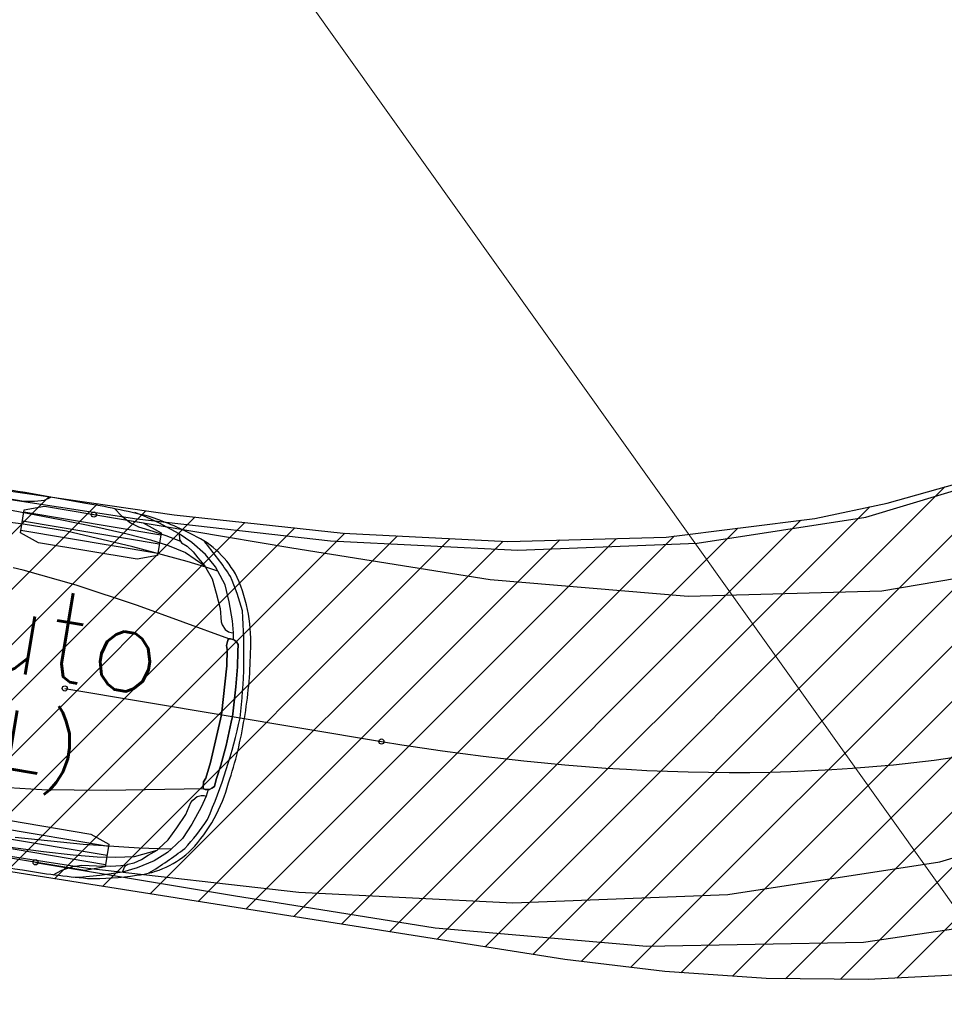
# Model space of a CAD drawing. Header units: metres. Extents: x 147454 to 148962, y 409264 to 410698.
# Tile 7 of 36: x 147470.23 to 147474.8, y 410579.5 to 410584.36. Entities that reach past the tile are written whole.
import ezdxf
from ezdxf import colors
from ezdxf.entities.mleader import LeaderData, LeaderLine
from ezdxf.enums import TextEntityAlignment as Align
from ezdxf.math import Vec2, Vec3

# ---------------------------------------------------------------- set-up
doc = ezdxf.new("R2010")
doc.units = ezdxf.units.M
doc.layers.get('0').update_dxf_attribs({"color": 151})
doc.layers.add('Iv-a-hulp', color=161, linetype='Continuous', plot=False)
doc.layers.add('X-XX-AL-T18', color=10, linetype='Continuous', lineweight=18)
doc.styles.add('NLCS-ISO-M500-T18', font='NLCS-ISO.TTF', dxfattribs={"height": 0.9})
doc.styles.add('TSText', font='Simplex.shx')

# ---------------------------------------------------------------- blocks, each defined once
blk = doc.blocks.new('*U177')
at = {"color": 2, "linetype": 'Continuous', "ltscale": 1.524}
blk.add_circle((0, 0), 0.0127, dxfattribs=at)
blk = doc.blocks.new('*U179')
at = {"color": 2, "linetype": 'Continuous', "ltscale": 1.524}
blk.add_circle((0, 0), 0.0127, dxfattribs=at)
blk = doc.blocks.new('*U233')
at = {"color": 4, "linetype": 'Continuous', "ltscale": 1.524, "flags": 128}
for points in [[(147466.6825, 410582.618), (147470.1462, 410582.0396), (147470.9979, 410581.9149), (147471.8324, 410581.8248), (147472.6464, 410581.7842), (147473.428, 410581.8059), (147474.1639, 410581.8975), (147474.5201, 410581.9731), (147474.8673, 410582.0701)], [(147474.9211, 410579.6436), (147474.4275, 410579.6186), (147473.9229, 410579.624), (147473.4221, 410579.658), (147472.9275, 410579.7178), (147470.095, 410580.1658), (147466.3799, 410580.8132)]]:
    blk.add_lwpolyline(points, dxfattribs=at)
blk = doc.blocks.new('*U235')
at = {"color": 7, "linetype": 'Continuous', "ltscale": 1.524}
for p, q in [((-4.394, 2.885), (-4.111, 2.885)), ((-4.111, 2.885), (-3.94, 2.914)), ((-3.94, 2.914), (-3.784, 2.957)), ((-3.784, 2.957), (-3.687, 3.023)), ((-2.64, 3.011), (-2.511, 2.914)), ((-2.511, 2.914), (-2.348, 2.827)), ((-2.159, 2.971), (-2.301, 3)), ((-1.891, 2.899), (-2.159, 2.971)), ((-1.539, 2.782), (-1.891, 2.899)), ((-2.348, 2.827), (-2.206, 2.783)), ((-2.206, 2.783), (-1.968, 2.754)), ((-1.968, 2.754), (-1.745, 2.718)), ((-1.745, 2.718), (-1.499, 2.664)), ((-1.312, 2.673), (-1.539, 2.782)), ((-1.539, 2.782), (-1.518, 2.701)), ((-4.282, 2.711), (-3.479, 2.689)), ((-3.479, 2.689), (-2.854, 2.667)), ((-2.854, 2.667), (-2.37, 2.638)), ((-2.37, 2.638), (-1.983, 2.609)), ((-1.983, 2.609), (-1.693, 2.566)), ((-1.693, 2.566), (-1.388, 2.5)), ((-1.518, 2.701), (-1.499, 2.664)), ((-1.499, 2.664), (-1.475, 2.641)), ((-1.475, 2.641), (-1.375, 2.603)), ((-1.375, 2.603), (-1.265, 2.529)), ((-1.063, 2.519), (-1.312, 2.673)), ((-4.058, 2.518), (-4.44, 2.502)), ((-3.345, 2.518), (-4.058, 2.518)), ((-2.241, 2.446), (-3.345, 2.518)), ((-1.336, 2.357), (-2.241, 2.446)), ((-1.388, 2.5), (-1.039, 2.337)), ((-1.265, 2.529), (-1.174, 2.445)), ((-1.174, 2.445), (-1.039, 2.337)), ((-0.867, 2.351), (-1.063, 2.519)), ((-1.024, 2.315), (-1.336, 2.357)), ((-1.039, 2.337), (-1.02, 2.309)), ((-0.819, 2.286), (-1.024, 2.315)), ((-1.02, 2.309), (-0.891, 2.146)), ((-0.819, 2.286), (-0.867, 2.351)), ((-0.666, 2.085), (-0.819, 2.286)), ((-0.891, 2.146), (-0.786, 1.931)), ((-0.556, 1.828), (-0.666, 2.085)), ((-0.786, 1.931), (-0.68, 1.693)), ((-3.937, 1.78), (-4.102, 1.79)), ((-3.047, 1.683), (-3.937, 1.78)), ((-0.45, 1.534), (-0.556, 1.828)), ((-2.012, 1.523), (-3.047, 1.683)), ((-0.68, 1.693), (-0.628, 1.487)), ((-0.464, 1.232), (-2.012, 1.523)), ((-0.628, 1.487), (-0.604, 1.441)), ((-0.604, 1.441), (-0.546, 1.375)), ((-0.402, 1.342), (-0.45, 1.534)), ((-0.546, 1.375), (-0.484, 1.347)), ((-0.484, 1.347), (-0.441, 1.342)), ((-0.441, 1.342), (-0.402, 1.342)), ((-0.386, 1.229), (-0.402, 1.342)), ((-0.476, 1.209), (-0.482, 1.121)), ((-0.482, 1.121), (-0.476, 1.209)), ((-0.482, 1.121), (-0.458, 1.058)), ((-0.458, 1.058), (-0.482, 1.121)), ((-0.464, 1.232), (-0.476, 1.209)), ((-0.476, 1.209), (-0.464, 1.232)), ((-0.434, 1.238), (-0.464, 1.232)), ((-0.464, 1.232), (-0.434, 1.238)), ((-0.398, 1.232), (-0.434, 1.238)), ((-0.434, 1.238), (-0.398, 1.232)), ((-0.368, 1.226), (-0.398, 1.232)), ((-0.398, 1.232), (-0.368, 1.226)), ((-0.333, 1.203), (-0.368, 1.226)), ((-0.368, 1.226), (-0.333, 1.203)), ((-0.297, 1.168), (-0.333, 1.203)), ((-0.333, 1.203), (-0.297, 1.168)), ((-0.285, 1.052), (-0.297, 1.168)), ((-0.297, 1.168), (-0.285, 1.052)), ((-0.458, 1.058), (-0.422, 0.796)), ((-0.422, 0.796), (-0.458, 1.058)), ((-0.249, 0.808), (-0.285, 1.052)), ((-0.285, 1.052), (-0.249, 0.808)), ((-0.219, 0.482), (-0.249, 0.808)), ((-0.249, 0.808), (-0.219, 0.482)), ((-0.422, 0.796), (-0.375, 0)), ((-0.375, 0), (-0.422, 0.796)), ((-0.202, 0.093), (-0.219, 0.482)), ((-0.219, 0.482), (-0.202, 0.093)), ((-0.375, 0), (-0.422, -0.796)), ((-0.422, -0.796), (-0.375, 0)), ((-0.196, 0), (-0.202, 0.093)), ((-0.202, 0.093), (-0.196, 0)), ((-0.202, -0.093), (-0.196, 0)), ((-0.196, 0), (-0.202, -0.093)), ((-0.219, -0.482), (-0.202, -0.093)), ((-0.202, -0.093), (-0.219, -0.482)), ((-0.249, -0.808), (-0.219, -0.482)), ((-0.219, -0.482), (-0.249, -0.808)), ((-0.422, -0.796), (-0.458, -1.058)), ((-0.458, -1.058), (-0.422, -0.796)), ((-0.285, -1.052), (-0.249, -0.808)), ((-0.249, -0.808), (-0.285, -1.052)), ((-0.458, -1.058), (-0.482, -1.121)), ((-0.482, -1.121), (-0.458, -1.058)), ((-0.297, -1.168), (-0.285, -1.052)), ((-0.285, -1.052), (-0.297, -1.168)), ((-0.464, -1.232), (-2.012, -1.523)), ((-0.482, -1.121), (-0.476, -1.209)), ((-0.476, -1.209), (-0.482, -1.121)), ((-0.476, -1.209), (-0.464, -1.232)), ((-0.464, -1.232), (-0.476, -1.209)), ((-0.464, -1.232), (-0.434, -1.238)), ((-0.434, -1.238), (-0.464, -1.232)), ((-0.434, -1.238), (-0.398, -1.232)), ((-0.398, -1.232), (-0.434, -1.238)), ((-0.386, -1.229), (-0.402, -1.342)), ((-0.398, -1.232), (-0.368, -1.226)), ((-0.368, -1.226), (-0.398, -1.232)), ((-0.368, -1.226), (-0.333, -1.203)), ((-0.333, -1.203), (-0.368, -1.226)), ((-0.333, -1.203), (-0.297, -1.168)), ((-0.297, -1.168), (-0.333, -1.203)), ((-0.604, -1.441), (-0.546, -1.375)), ((-0.546, -1.375), (-0.484, -1.347)), ((-0.484, -1.347), (-0.441, -1.342)), ((-0.402, -1.342), (-0.45, -1.534)), ((-0.441, -1.342), (-0.402, -1.342)), ((-2.012, -1.523), (-3.047, -1.683)), ((-0.68, -1.693), (-0.628, -1.487)), ((-0.628, -1.487), (-0.604, -1.441)), ((-0.45, -1.534), (-0.556, -1.828)), ((-3.047, -1.683), (-3.937, -1.78)), ((-0.786, -1.931), (-0.68, -1.693)), ((-0.556, -1.828), (-0.666, -2.085)), ((-0.891, -2.146), (-0.786, -1.931)), ((-1.02, -2.309), (-0.891, -2.146)), ((-0.666, -2.085), (-0.819, -2.286)), ((-1.336, -2.357), (-2.241, -2.446)), ((-1.388, -2.5), (-1.039, -2.337)), ((-1.024, -2.315), (-1.336, -2.357)), ((-1.174, -2.445), (-1.039, -2.337)), ((-0.867, -2.351), (-1.063, -2.519)), ((-1.039, -2.337), (-1.02, -2.309)), ((-0.819, -2.286), (-1.024, -2.315)), ((-0.819, -2.286), (-0.867, -2.351)), ((-2.241, -2.446), (-3.345, -2.518)), ((-1.693, -2.566), (-1.388, -2.5)), ((-1.375, -2.603), (-1.265, -2.529)), ((-1.063, -2.519), (-1.312, -2.673)), ((-1.265, -2.529), (-1.174, -2.445)), ((-3.479, -2.689), (-2.854, -2.667)), ((-2.854, -2.667), (-2.37, -2.638)), ((-2.37, -2.638), (-1.983, -2.609)), ((-1.983, -2.609), (-1.693, -2.566)), ((-1.745, -2.718), (-1.499, -2.664)), ((-1.312, -2.673), (-1.539, -2.782)), ((-1.539, -2.782), (-1.518, -2.701)), ((-1.518, -2.701), (-1.499, -2.664)), ((-1.499, -2.664), (-1.475, -2.641)), ((-1.475, -2.641), (-1.375, -2.603)), ((-2.511, -2.914), (-2.348, -2.827)), ((-2.348, -2.827), (-2.206, -2.783)), ((-2.206, -2.783), (-1.968, -2.754)), ((-1.968, -2.754), (-1.745, -2.718)), ((-1.539, -2.782), (-1.891, -2.899)), ((-2.64, -3.011), (-2.511, -2.914)), ((-2.159, -2.971), (-2.301, -3)), ((-1.891, -2.899), (-2.159, -2.971))]:
    blk.add_line(p, q, dxfattribs=at)
at = {"color": 7, "linetype": 'Continuous', "ltscale": 1.524, "flags": 128}
blk.add_lwpolyline([(-5.078, -3.027, 0.00399), (-3.145, -3.016, 0.020498), (-2.081, -2.977, 0.045444), (-1.303, -2.795, 0.168335), (-0.493, -2.239, 0.121029), (-0.079, -1.072, 0.039871), (0, 0, 0.039871), (-0.079, 1.072, 0.121029), (-0.493, 2.239, 0.168335), (-1.303, 2.795, 0.045444), (-2.081, 2.977, 0.020498), (-3.145, 3.016, 0.00399), (-5.078, 3.027, -0.000328)], format="xyb", dxfattribs=at)
at = {"color": 7, "linetype": 'Continuous', "ltscale": 1.524}
for centre, radius, start, end in [((-5.375, -2.219), 6.528, 43.0418, 49.2562), ((-3.675, 0.237), 3.666, 23.7799, 33.0718), ((-8.713, -0.378), 8.65, 2.5062, 14.0037), ((-8.713, 0.378), 8.65, 345.9963, 357.4938), ((-3.675, -0.237), 3.666, 326.9282, 336.2201), ((-5.375, 2.219), 6.528, 310.7438, 316.9582)]:
    blk.add_arc(centre, radius, start, end, dxfattribs=at)
blk = doc.blocks.new('*U234')
at = {"color": 2, "linetype": 'Continuous', "ltscale": 1.524}
for p, q in [((0.4748, 0.7577), (-0.2017, 0.8711)), ((0.4597, 0.6674), (-0.2169, 0.7809)), ((0.4673, 0.7125), (-0.2093, 0.826)), ((0.2169, -0.7809), (-0.4597, -0.6674)), ((0.2093, -0.826), (-0.4673, -0.7125)), ((0.2017, -0.8711), (-0.4748, -0.7577))]:
    blk.add_line(p, q, dxfattribs=at)
at = {"color": 1, "linetype": 'Continuous', "ltscale": 1.524, "flags": 128}
for points in [[(0.4767, 0.7689), (0.4578, 0.6562), (0.3574, 0.6382), (-0.1297, 0.7199), (-0.2187, 0.7697), (-0.1999, 0.8823), (-0.0995, 0.9003), (0.3877, 0.8187)], [(0.2187, -0.7697), (0.1999, -0.8823), (0.0995, -0.9003), (-0.3877, -0.8187), (-0.4767, -0.7689), (-0.4578, -0.6562), (-0.3574, -0.6382), (0.1297, -0.7199)]]:
    blk.add_lwpolyline(points, close=True, dxfattribs=at)
at = {"xscale": 0.3047304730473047, "yscale": 0.3047304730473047, "zscale": 0.3047304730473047, "rotation": 350.4821343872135}
blk.add_blockref('*U235', (0.8876, -0.1488), dxfattribs=at)
at = {"color": 7, "style": 'TSText'}
for s, height, p in [('Personenauto', 0.43575, (-1.477, 0.5039)), ('CROW 2012 (NL)', 0.2905, (-1.5671, -0.0333))]:
    blk.add_text(s, height=height, rotation=350.4821, dxfattribs=at).set_placement(p, align=Align.MIDDLE_CENTER)
blk = doc.blocks.new('*U238')
at = {"color": 6, "linetype": 'Continuous', "ltscale": 1.524}
blk.add_circle((0, 0), 0.0127, dxfattribs=at)
blk = doc.blocks.new('*U239')
at = {"color": 6, "linetype": 'Continuous', "ltscale": 1.524}
blk.add_circle((0, 0), 0.0127, dxfattribs=at)
blk = doc.blocks.new('*U240')
at = {"color": 6, "linetype": 'Continuous', "ltscale": 1.524}
blk.add_circle((0, 0), 0.0127, dxfattribs=at)
blk = doc.blocks.new('*U176')
at = {"transparency": 33554585}
h = blk.add_hatch(dxfattribs=at)
h.set_pattern_fill('LINE', color=3, scale=0.06096, angle=45, style=0)
h.paths.add_polyline_path([(147466.6561, 410582.4601), (147466.6825, 410582.618), (147470.1462, 410582.0396), (147470.9979, 410581.9149), (147471.8324, 410581.8248), (147472.6464, 410581.7842), (147473.428, 410581.8059), (147474.1639, 410581.8975), (147474.5201, 410581.9731), (147474.8673, 410582.0701), (147475.2032, 410582.1901), (147475.5282, 410582.3353), (147475.8383, 410582.5068), (147476.1317, 410582.7071), (147476.3924, 410582.927), (147476.6413, 410583.1868), (147476.8626, 410583.468), (147477.0606, 410583.7633), (147477.4055, 410584.3866), (147477.7299, 410585.067), (147478.0438, 410585.7993), (147478.3069, 410586.4872), (147478.5733, 410587.2793), (147478.8067, 410588.0883), (147478.987, 410588.9065), (147479.098, 410589.733), (147479.1388, 410590.5119), (147479.1148, 410591.3482), (147479.0241, 410592.1558), (147478.9381, 410592.5897), (147477.9591, 410596.6679), (147477.8605, 410597.5834), (147477.7883, 410598.5157), (147477.7457, 410599.4019), (147477.7282, 410600.3419), (147477.7391, 410601.2819), (147477.7784, 410602.2201), (147477.8457, 410603.153), (147477.9403, 410604.0784), (147478.0533, 410604.937), (147478.1999, 410605.8481), (147478.3729, 410606.7515), (147478.5725, 410607.6497), (147478.7954, 410608.5437), (147479.1747, 410610.3015), (147479.5902, 410612.0825), (147480.0479, 410613.8525), (147480.5494, 410615.6176), (147481.0783, 410617.3246), (147481.683, 410619.1204), (147481.8572, 410619.5629), (147482.0542, 410619.9946), (147482.4951, 410620.8157), (147482.8629, 410621.4417), (147483.3466, 410622.2017), (147484.3595, 410623.6801), (147486.3562, 410627.5305), (147487.9822, 410626.6909), (147487.2036, 410625.1038), (147486.3906, 410623.5113), (147483.9066, 410618.9415), (147483.5279, 410618.1584), (147483.1819, 410617.3602), (147482.8705, 410616.5516), (147482.6137, 410615.7975), (147482.1107, 410614.1074), (147481.646, 410612.3852), (147481.2225, 410610.6527), (147480.841, 410608.9138), (147480.508, 410607.2064), (147480.2091, 410605.4566), (147479.97, 410603.76), (147479.8826, 410602.8801), (147479.8221, 410602.0006), (147479.7883, 410601.1232), (147479.7811, 410600.245), (147479.8003, 410599.3663), (147479.8428, 410598.5363), (147479.914, 410597.6553), (147480.0422, 410596.5446), (147480.4406, 410595.7432), (147480.7986, 410594.8672), (147481.0865, 410593.9716), (147481.3022, 410593.0693), (147481.4495, 410592.1498), (147481.5243, 410591.2675), (147481.4364, 410590.3389), (147481.3078, 410589.4661), (147481.1219, 410588.5006), (147480.8935, 410587.5519), (147480.6942, 410586.8494), (147480.3982, 410584.3928), (147480.2942, 410583.8574), (147480.1407, 410583.3325), (147479.935, 410582.836), (147479.6881, 410582.3813), (147479.3964, 410581.9528), (147479.06, 410581.5512), (147478.6811, 410581.1791), (147478.265, 410580.8423), (147477.842, 410580.5595), (147477.3812, 410580.3063), (147476.8981, 410580.0929), (147476.4095, 410579.9232), (147475.9148, 410579.7932), (147475.4259, 410579.7022), (147474.9211, 410579.6436), (147474.4275, 410579.6186), (147473.9229, 410579.624), (147473.4221, 410579.658), (147472.9275, 410579.7178), (147470.095, 410580.1658), (147466.3799, 410580.8132), (147466.6561, 410582.4601), (147466.6561, 410582.4601)], flags=16)
h.paths.add_polyline_path([(147484.9361, 410622.7731), (147485.0304, 410622.7274), (147485.127, 410622.6866), (147485.2256, 410622.6509), (147485.326, 410622.6205), (147485.4277, 410622.5953), (147485.5307, 410622.5756), (147485.5989, 410622.5655), (147485.6487, 410622.57), (147485.6967, 410622.5842), (147485.7409, 410622.6076), (147485.7712, 410622.6316), (147485.7975, 410622.66), (147485.8254, 410622.695), (147485.8504, 410622.7321), (147485.9174, 410622.8243), (147485.989, 410622.9129), (147486.0653, 410622.9976), (147486.0779, 410623.0108), (147486.0795, 410623.0136), (147486.0808, 410623.0164), (147486.0899, 410623.035), (147486.0997, 410623.0531), (147486.112, 410623.0756), (147486.1232, 410623.0986), (147486.1363, 410623.1254), (147486.1506, 410623.1516), (147486.1601, 410623.1691), (147486.1688, 410623.1869), (147486.2445, 410623.3336), (147486.3208, 410623.48), (147486.3866, 410623.6005), (147486.397, 410623.6211), (147486.4643, 410623.7541), (147486.5323, 410623.8867), (147486.7214, 410624.2527), (147486.772, 410624.349), (147486.7758, 410624.3563), (147486.7796, 410624.3635), (147487.1283, 410625.0389), (147487.1285, 410625.0386), (147487.1286, 410625.0384), (147487.1291, 410625.0377), (147487.1296, 410625.037), (147487.1301, 410625.0364), (147487.1307, 410625.036), (147487.1308, 410625.0358), (147487.131, 410625.0357), (147487.1311, 410625.0357), (147487.1312, 410625.0356), (147487.1312, 410625.0356), (147487.1313, 410625.0356), (147487.1314, 410625.0355), (147487.1315, 410625.0354), (147487.1317, 410625.0354), (147487.1318, 410625.0353), (147487.1318, 410625.0353), (147487.1318, 410625.0353), (147487.1319, 410625.0353), (147487.1319, 410625.0353), (147487.132, 410625.0352), (147487.132, 410625.0352), (147487.1324, 410625.0351), (147487.1327, 410625.035), (147487.133, 410625.0349), (147487.1333, 410625.0349), (147487.1335, 410625.0349), (147487.1337, 410625.0348), (147487.1338, 410625.0348), (147487.134, 410625.0348), (147487.1343, 410625.0349), (147487.1344, 410625.0349), (147487.1345, 410625.0349), (147487.1346, 410625.0349), (147487.1348, 410625.0349), (147487.1349, 410625.0349), (147487.1349, 410625.035), (147487.1349, 410625.035), (147487.1349, 410625.035), (147487.1355, 410625.0351), (147487.1361, 410625.0353), (147487.1369, 410625.0356), (147487.1376, 410625.0358), (147487.1384, 410625.0362), (147487.1391, 410625.0367), (147487.1476, 410625.0436), (147487.1477, 410625.0437), (147487.1479, 410625.0438), (147487.1486, 410625.0444), (147487.149, 410625.0453), (147487.1565, 410625.0566), (147487.1625, 410625.0687), (147487.1691, 410625.0896), (147487.1719, 410625.1113), (147487.2254, 410625.212), (147487.2789, 410625.3126), (147487.4136, 410625.5744), (147487.5462, 410625.8373), (147487.6372, 410626.0235), (147487.6842, 410626.1309), (147487.7058, 410626.1978), (147487.7239, 410626.2658), (147487.7384, 410626.3346), (147487.7439, 410626.3671), (147487.7525, 410626.4275), (147487.753, 410626.4885), (147487.7454, 410626.549), (147487.7298, 410626.608), (147487.7064, 410626.6643), (147487.6782, 410626.7108), (147487.6468, 410626.7552), (147487.6124, 410626.7973), (147487.5752, 410626.837), (147487.5354, 410626.874), (147487.4931, 410626.9082), (147487.4485, 410626.9394), (147487.3598, 410627.0005), (147487.2681, 410627.057), (147487.1735, 410627.1085), (147487.1692, 410627.1107), (147487.0725, 410627.1582), (147486.9734, 410627.2006), (147486.8723, 410627.2377), (147486.8678, 410627.2392), (147486.8165, 410627.2575), (147486.7642, 410627.2722), (147486.711, 410627.2832), (147486.6571, 410627.2906), (147486.6028, 410627.2942), (147486.5485, 410627.2941), (147486.4942, 410627.2903), (147486.4348, 410627.2766), (147486.3776, 410627.2552), (147486.3239, 410627.2264), (147486.2744, 410627.1907), (147486.2302, 410627.1487), (147486.1812, 410627.0983), (147486.1349, 410627.0453), (147486.0915, 410626.99), (147486.0721, 410626.9633), (147485.9676, 410626.7844), (147485.9127, 410626.6808), (147485.7752, 410626.4205), (147485.6397, 410626.159), (147485.5886, 410626.0571), (147485.5375, 410625.9552), (147485.5214, 410625.9404), (147485.5082, 410625.9229), (147485.5018, 410625.911), (147485.4969, 410625.8983), (147485.4964, 410625.8975), (147485.4964, 410625.8966), (147485.4964, 410625.8964), (147485.4964, 410625.8962), (147485.4956, 410625.8853), (147485.4957, 410625.8844), (147485.4958, 410625.8836), (147485.4961, 410625.8828), (147485.4963, 410625.8821), (147485.4965, 410625.8815), (147485.4967, 410625.8809), (147485.4967, 410625.8809), (147485.4967, 410625.8808), (147485.4967, 410625.8808), (147485.4967, 410625.8808), (147485.4968, 410625.8806), (147485.4968, 410625.8805), (147485.4969, 410625.8804), (147485.497, 410625.8803), (147485.4971, 410625.88), (147485.4972, 410625.8799), (147485.4973, 410625.8798), (147485.4974, 410625.8797), (147485.4975, 410625.8795), (147485.4978, 410625.8793), (147485.498, 410625.8791), (147485.4983, 410625.8789), (147485.4986, 410625.8787), (147485.4986, 410625.8786), (147485.4986, 410625.8786), (147485.4987, 410625.8786), (147485.4988, 410625.8785), (147485.4988, 410625.8785), (147485.4988, 410625.8785), (147485.4989, 410625.8785), (147485.499, 410625.8784), (147485.4991, 410625.8783), (147485.4993, 410625.8783), (147485.4993, 410625.8782), (147485.4994, 410625.8782), (147485.4995, 410625.8782), (147485.4996, 410625.8781), (147485.4998, 410625.8781), (147485.4999, 410625.878), (147485.5006, 410625.8778), (147485.5014, 410625.8777), (147485.5022, 410625.8777), (147485.5031, 410625.8778), (147485.5034, 410625.8778), (147485.5037, 410625.8778), (147485.155, 410625.2024), (147485.1512, 410625.1951), (147485.1475, 410625.1878), (147485.0983, 410625.0908), (147484.9094, 410624.7247), (147484.8407, 410624.5925), (147484.7711, 410624.4606), (147484.7099, 410624.3377), (147484.7003, 410624.3167), (147484.625, 410624.1698), (147484.5493, 410624.0232), (147484.5398, 410624.0057), (147484.5311, 410623.9878), (147484.518, 410623.961), (147484.5037, 410623.9349), (147484.4914, 410623.9124), (147484.4802, 410623.8893), (147484.4711, 410623.8708), (147484.4612, 410623.8527), (147484.4597, 410623.8499), (147484.4583, 410623.8471), (147484.4344, 410623.7357), (147484.4046, 410623.6257), (147484.3691, 410623.5175), (147484.3629, 410623.5002), (147484.3471, 410623.4583), (147484.3347, 410623.4153), (147484.3268, 410623.3775), (147484.3247, 410623.3388), (147484.3313, 410623.2892), (147484.3475, 410623.2419), (147484.3726, 410623.1987), (147484.4459, 410623.1236), (147484.5229, 410623.0525), (147484.6036, 410622.9855), (147484.6876, 410622.9228), (147484.7748, 410622.8646), (147484.865, 410622.8111), (147484.9257, 410622.7785)], is_closed=False, flags=8)
h.paths.add_polyline_path([(147466.5316, 410581.7096), (147466.5168, 410581.6058), (147466.5075, 410581.5014), (147466.5037, 410581.3966), (147466.5054, 410581.2918), (147466.5126, 410581.1872), (147466.5252, 410581.0831), (147466.5364, 410581.0151), (147466.5559, 410580.969), (147466.5841, 410580.9277), (147466.6199, 410580.8927), (147466.652, 410580.8712), (147466.6871, 410580.8548), (147466.729, 410580.839), (147466.7719, 410580.8265), (147466.8802, 410580.7909), (147466.9864, 410580.7497), (147467.0904, 410580.703), (147467.1068, 410580.695), (147467.1099, 410580.6944), (147467.113, 410580.694), (147467.1335, 410580.691), (147467.1537, 410580.6872), (147467.1789, 410580.6824), (147467.2043, 410580.6787), (147467.2338, 410580.6745), (147467.2631, 410580.6689), (147467.2826, 410580.6651), (147467.3023, 410580.6623), (147467.4651, 410580.635), (147467.6278, 410580.6072), (147467.7626, 410580.5813), (147467.7854, 410580.5776), (147467.9326, 410580.5543), (147468.0797, 410580.53), (147468.4859, 410580.4617), (147468.5931, 410580.443), (147468.6012, 410580.4416), (147468.6092, 410580.4403), (147469.3589, 410580.3146), (147469.3587, 410580.3143), (147469.3585, 410580.3141), (147469.358, 410580.3134), (147469.3574, 410580.3127), (147469.3571, 410580.3121), (147469.3568, 410580.3114), (147469.3567, 410580.3112), (147469.3567, 410580.3111), (147469.3567, 410580.311), (147469.3566, 410580.3109), (147469.3566, 410580.3108), (147469.3566, 410580.3107), (147469.3566, 410580.3106), (147469.3566, 410580.3104), (147469.3565, 410580.3103), (147469.3565, 410580.3102), (147469.3565, 410580.3102), (147469.3565, 410580.3101), (147469.3565, 410580.3101), (147469.3565, 410580.31), (147469.3565, 410580.31), (147469.3565, 410580.3099), (147469.3565, 410580.3096), (147469.3565, 410580.3092), (147469.3565, 410580.3089), (147469.3566, 410580.3086), (147469.3566, 410580.3084), (147469.3567, 410580.3082), (147469.3567, 410580.3081), (147469.3567, 410580.308), (147469.3568, 410580.3076), (147469.3569, 410580.3076), (147469.3569, 410580.3074), (147469.357, 410580.3073), (147469.3571, 410580.3072), (147469.3571, 410580.3071), (147469.3571, 410580.3071), (147469.3571, 410580.3071), (147469.3571, 410580.3071), (147469.3575, 410580.3066), (147469.3579, 410580.306), (147469.3583, 410580.3054), (147469.3588, 410580.3048), (147469.3594, 410580.3041), (147469.36, 410580.3036), (147469.3692, 410580.2977), (147469.3694, 410580.2976), (147469.3695, 410580.2975), (147469.3703, 410580.2969), (147469.3713, 410580.2968), (147469.3843, 410580.2932), (147469.3977, 410580.2911), (147469.4196, 410580.2912), (147469.4411, 410580.2952), (147469.5533, 410580.275), (147469.6655, 410580.2548), (147469.956, 410580.2066), (147470.2468, 410580.1606), (147470.4519, 410580.1309), (147470.5685, 410580.1189), (147470.6388, 410580.1188), (147470.709, 410580.1223), (147470.779, 410580.1296), (147470.8117, 410580.1343), (147470.8718, 410580.1445), (147470.93, 410580.1627), (147470.9853, 410580.1884), (147471.0367, 410580.2213), (147471.0832, 410580.2608), (147471.1188, 410580.3019), (147471.1515, 410580.3453), (147471.1811, 410580.3909), (147471.2075, 410580.4385), (147471.2306, 410580.4877), (147471.2502, 410580.5384), (147471.2663, 410580.5903), (147471.2974, 410580.6935), (147471.3231, 410580.7981), (147471.3433, 410580.904), (147471.344, 410580.9087), (147471.3597, 410581.0153), (147471.3698, 410581.1226), (147471.3743, 410581.2302), (147471.3744, 410581.235), (147471.3761, 410581.2893), (147471.3741, 410581.3437), (147471.3683, 410581.3977), (147471.3589, 410581.4513), (147471.3457, 410581.5041), (147471.329, 410581.5558), (147471.3088, 410581.6063), (147471.2777, 410581.6587), (147471.2398, 410581.7066), (147471.196, 410581.7489), (147471.1468, 410581.7851), (147471.0934, 410581.8144), (147471.0303, 410581.8456), (147470.9658, 410581.8735), (147470.8999, 410581.898), (147470.8685, 410581.9083), (147470.6662, 410581.9531), (147470.5508, 410581.9737), (147470.2609, 410582.0252), (147469.9706, 410582.0743), (147469.8579, 410582.0918), (147469.7453, 410582.1093), (147469.7262, 410582.1201), (147469.7055, 410582.1273), (147469.6922, 410582.1297), (147469.6787, 410582.1305), (147469.6778, 410582.1307), (147469.6769, 410582.1305), (147469.6767, 410582.1305), (147469.6765, 410582.1304), (147469.6659, 410582.1278), (147469.6651, 410582.1275), (147469.6643, 410582.1271), (147469.6637, 410582.1266), (147469.663, 410582.1262), (147469.6625, 410582.1258), (147469.662, 410582.1255), (147469.662, 410582.1255), (147469.662, 410582.1254), (147469.662, 410582.1254), (147469.6619, 410582.1254), (147469.6618, 410582.1253), (147469.6617, 410582.1252), (147469.6616, 410582.1251), (147469.6616, 410582.125), (147469.6613, 410582.1248), (147469.6613, 410582.1247), (147469.6612, 410582.1246), (147469.6611, 410582.1244), (147469.661, 410582.1242), (147469.6608, 410582.1239), (147469.6607, 410582.1236), (147469.6606, 410582.1233), (147469.6605, 410582.123), (147469.6605, 410582.1229), (147469.6605, 410582.1229), (147469.6604, 410582.1228), (147469.6604, 410582.1228), (147469.6604, 410582.1227), (147469.6604, 410582.1227), (147469.6604, 410582.1226), (147469.6604, 410582.1225), (147469.6603, 410582.1223), (147469.6603, 410582.1222), (147469.6603, 410582.1221), (147469.6603, 410582.122), (147469.6603, 410582.1219), (147469.6603, 410582.1218), (147469.6603, 410582.1216), (147469.6603, 410582.1215), (147469.6603, 410582.1207), (147469.6605, 410582.12), (147469.6607, 410582.1192), (147469.661, 410582.1184), (147469.6611, 410582.1181), (147469.6612, 410582.1178), (147468.9116, 410582.2435), (147468.9035, 410582.2448), (147468.8954, 410582.2461), (147468.788, 410582.2634), (147468.3817, 410582.3314), (147468.2348, 410582.3564), (147468.088, 410582.3823), (147467.9523, 410582.403), (147467.9293, 410582.4058), (147467.7665, 410582.4326), (147467.6037, 410582.4599), (147467.5841, 410582.4636), (147467.5645, 410582.4664), (147467.5349, 410582.4707), (147467.5057, 410582.4763), (147467.4805, 410582.4811), (147467.4551, 410582.4848), (147467.4347, 410582.4877), (147467.4144, 410582.4916), (147467.4114, 410582.4922), (147467.4082, 410582.4927), (147467.2949, 410582.4815), (147467.181, 410582.4762), (147467.0671, 410582.4769), (147467.0488, 410582.4776), (147467.0041, 410582.4798), (147466.9593, 410582.4785), (147466.9208, 410582.4745), (147466.8834, 410582.4646), (147466.8382, 410582.4432), (147466.7981, 410582.4133), (147466.7646, 410582.3761), (147466.7155, 410582.2835), (147466.6713, 410582.1884), (147466.6322, 410582.0911), (147466.5982, 410581.9919), (147466.5695, 410581.8911), (147466.546, 410581.7889), (147466.5335, 410581.7212)], is_closed=False, flags=8)
at = {"color": 6, "linetype": 'Continuous', "ltscale": 1.524}
blk.add_line((147470.4564, 410581.0575), (147472.0214, 410580.7951), dxfattribs=at)
at = {"color": 2, "linetype": 'Continuous', "ltscale": 1.524, "flags": 128}
for points in [[(147470.6005, 410581.917), (147471.5787, 410581.753), (147472.5595, 410581.5962), (147473.5369, 410581.513), (147474.4947, 410581.5392), (147475.4177, 410581.6957), (147476.2814, 410581.998), (147477.0527, 410582.4532), (147477.6916, 410583.0558), (147478.1541, 410583.7846), (147478.4023, 410584.6049), (147478.499, 410585.5037), (147478.6167, 410586.4492), (147478.6572, 410586.7362)], [(147470.3123, 410580.198), (147471.2904, 410580.034), (147472.2872, 410579.8747), (147473.3327, 410579.7836), (147474.4033, 410579.803), (147475.4831, 410579.9628), (147476.545, 410580.2902), (147477.55, 410580.8061), (147478.4469, 410581.5202), (147479.1753, 410582.4249), (147479.6714, 410583.4852), (147479.9561, 410584.6121), (147480.1833, 410585.7242), (147480.2462, 410586.0534)]]:
    blk.add_lwpolyline(points, dxfattribs=at)
at = {"color": 6, "linetype": 'Continuous', "ltscale": 1.524, "flags": 128}
blk.add_lwpolyline([(147472.0214, 410580.7951), (147472.1217, 410580.779), (147472.2222, 410580.7637), (147472.3227, 410580.7492), (147472.4234, 410580.7354), (147472.5242, 410580.7225), (147472.6251, 410580.7105), (147472.726, 410580.6993), (147472.8271, 410580.6891), (147472.9283, 410580.6797), (147473.0296, 410580.6714), (147473.1309, 410580.6641), (147473.2323, 410580.6577), (147473.3338, 410580.6525), (147473.4353, 410580.6483), (147473.5368, 410580.6452), (147473.6384, 410580.6432), (147473.74, 410580.6424), (147473.8416, 410580.6427), (147473.9432, 410580.6443), (147474.0448, 410580.6471), (147474.1463, 410580.6512), (147474.2477, 410580.6566), (147474.3491, 410580.6632), (147474.4504, 410580.6712), (147474.5516, 410580.6806), (147474.6526, 410580.6913), (147474.7535, 410580.7035), (147474.8541, 410580.7171)], dxfattribs=at)
at = {"color": 3, "linetype": 'Continuous', "ltscale": 1.524, "flags": 128}
for points in [[(147467.8687, 410582.375), (147468.8468, 410582.2111), (147469.8323, 410582.0463), (147470.813, 410581.8958), (147471.7692, 410581.7864), (147472.6955, 410581.7401), (147473.5824, 410581.7749), (147474.4156, 410581.9038), (147475.1761, 410582.1325), (147475.8419, 410582.4577), (147476.3921, 410582.8672), (147476.8592, 410583.3896), (147477.2996, 410584.0873), (147477.4221, 410584.3226)], [(147467.5805, 410580.656), (147468.5586, 410580.492), (147469.5485, 410580.3266), (147470.5711, 410580.1696), (147471.6137, 410580.0503), (147472.6711, 410579.9972), (147473.7329, 410580.0384), (147474.7816, 410580.1997), (147475.7913, 410580.5017), (147476.7279, 410580.9567), (147477.5513, 410581.5655), (147478.247, 410582.335), (147478.8258, 410583.2453), (147478.9766, 410583.5342)]]:
    blk.add_lwpolyline(points, dxfattribs=at)
for name, p in [('*U233', (0, 0)), ('*U234', (147470.4564, 410581.0575)), ('*U177', (147470.6005, 410581.917)), ('*U179', (147470.3123, 410580.198))]:
    blk.add_blockref(name, p)
for name, p, rotation in [('*U238', (147470.4564, 410581.0575), 350.4821343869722), ('*U239', (147472.0214, 410580.7951), 350.4821343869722), ('*U240', (147472.0214, 410580.7951), 350.8959460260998)]:
    blk.add_blockref(name, p, dxfattribs=dict(rotation=rotation))

msp = doc.modelspace()

# ---------------------------------------------------------------- block references
at = {"layer": 'Iv-a-hulp'}
msp.add_blockref('*U176', (0, 0), dxfattribs=at)

# ---------------------------------------------------------------- next in the draw order: leaders
at = {"layer": 'X-XX-AL-T18'}
ml = msp.add_multileader_mtext('Standard', dxfattribs=at)
ml.set_content('Afzetting bouwterrein\\P{\\Lgeen} doorgaand verkeer', color=256, style='NLCS-ISO-M500-T18')
ml.set_leader_properties(color=256, linetype='ByLayer', lineweight=-1)
ml.build(insert=Vec2(0, 0))
ml.multileader.update_dxf_attribs({"has_text_frame": 1, "text_left_attachment_type": 5, "text_right_attachment_type": 5, "dogleg_length": 0.9, "arrow_head_size": 0.9})
ctx = ml.context
ctx.base_point, ctx.char_height, ctx.arrow_head_size, ctx.landing_gap_size, ctx.plane_origin = Vec3(147454.0087, 410588.1346), 0.9, 0.9, 0.45, Vec3(147476.3571, 410586.3896)
ctx.left_attachment, ctx.right_attachment = 5, 5
notes = []
notes.append((ctx, [(0, (1, 1, 0), (147469.0387, 410588.1346), (-1, 0), 0.9, [(0, [(147475.8508, 410578.5778)], 0, [])])]))
ctx.mtext.insert, ctx.mtext.flow_direction = Vec3(147454.4587, 410590.8046), 5
ctx.mtext.has_bg_fill, ctx.mtext.bg_color, ctx.mtext.bg_scale_factor, ctx.mtext.bg_transparency, ctx.mtext.use_window_bg_color = 1, -1027028792, 1.5, 0, 1
for ctx, leaders in notes:
    for number, flags, end, landing, length, lines in leaders:
        leader = LeaderData()
        leader.index, (leader.has_last_leader_line, leader.has_dogleg_vector, leader.attachment_direction) = number, flags
        leader.last_leader_point, leader.dogleg_vector, leader.dogleg_length = Vec3(end), Vec3(landing), length
        for number, points, colour, breaks in lines:
            line = LeaderLine()
            line.index, line.vertices, line.color, line.breaks = number, Vec3.list(points), colors.encode_raw_color(colour), breaks
            leader.lines.append(line)
        ctx.leaders.append(leader)

doc.saveas('drawing.dxf')
